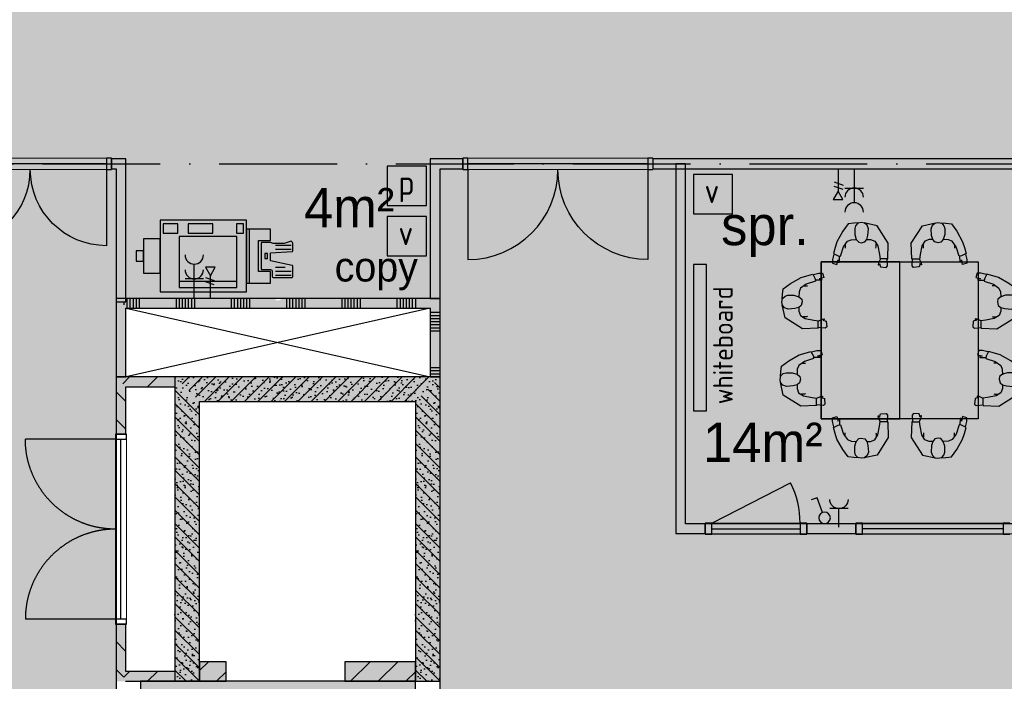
# Model space of a CAD drawing. Header units: millimetres. Extents: x 20872 to 297961, y -293704 to 213007.
# Tile 226 of 242: x 143127 to 153155, y 11410 to 18148. Entities that reach past the tile are written whole.
import ezdxf
from ezdxf.xclip import XClip

# ---------------------------------------------------------------- set-up
doc = ezdxf.new("R2010")
doc.units = ezdxf.units.MM
doc.header["$LTSCALE"] = 100
doc.header["$XCLIPFRAME"] = 2
doc.linetypes.add('ACAD_ISO10W100', pattern=[18, 12, -3, 0, -3])
doc.layers.get('Defpoints').update_dxf_attribs({"color": 181})
doc.layers.add('000vluchtwegen', color=7, linetype='Continuous', true_color=0xd1edc9)
for name, color, linetype in [('A--L$7--_stramien', 1, 'Continuous'), ('A--L20--_bovenbouw', 3, 'Continuous'), ('A--L30--_afbouw', 7, 'Continuous'), ('A--L61--_centrale elektrische insta', 7, 'Continuous'), ('A--L82--leerlingensets-02', 9, 'Continuous'), ('A--T$1A-afwerking', 8, 'Continuous'), ('A--T$7--_stramien', 7, 'Continuous'), ('glas', 7, 'Continuous'), ('plattegrondkleuren', 7, 'Continuous'), ('teksten', 7, 'Continuous'), ('XREFS', 9, 'Continuous')]:
    doc.layers.add(name, color=color, linetype=linetype)
doc.styles.add('JINX standaard', font='isocp.shx')
doc.styles.add('MAAR_stempel', font='LTe50146.ttf')

# ---------------------------------------------------------------- blocks, each defined once
blk = doc.blocks.new('BURO_onderaanzicht')
at = {"color": 7}
blk.add_line((-432, -9.094947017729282e-13), (432, 9.094947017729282e-13), dxfattribs=at)
blk = doc.blocks.new('stramienlijnen_1')
at = {"layer": 'A--L$7--_stramien', "color": 1, "linetype": 'ACAD_ISO10W100', "lineweight": -3}
blk.add_line((130759.4837580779, 42599.99028774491), (164959.483759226, 42599.990287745), dxfattribs=at)
blk = doc.blocks.new('1e verdieping bestaand leeg')
at = {"layer": 'A--L20--_bovenbouw', "linetype": 'Continuous', "lineweight": -3}
for points in [[(144209.4837584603, 41231), (144109.4837584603, 41231), (144109.4837584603, 40429.99311604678), (144209.4837584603, 40429.99311604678), (144209.4837584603, 41129.96793108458), (144184.4837584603, 41179.96793108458), (144209.4837584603, 41229.96793108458)], [(147409.4837584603, 41253), (147309.4837584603, 41266), (147309.4837584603, 41229.96793108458), (147334.4837584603, 41179.96793108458), (147309.4837584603, 41129.96793108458), (147309.4837584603, 40429.97200156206), (147409.4837584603, 40429.97200156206)]]:
    blk.add_hatch(color=60, dxfattribs=at).paths.add_polyline_path(points)
for points in [[(145709.4837584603, 41229.96793108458), (144209.4837584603, 41229.96793108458), (144184.4837584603, 41179.96793108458), (144209.4837584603, 41129.96793108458), (147309.4837584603, 41129.96793108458), (147334.4837584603, 41179.96793108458), (147309.4837584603, 41229.96793108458), (145809.4837584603, 41229.96793108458), (145759.4837584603, 41204.96793108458)], [(144109.4837584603, 39846.96739940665), (144209.4837584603, 39846.96739940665), (144209.4837584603, 40329.99311604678), (144109.4837584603, 40429.99311604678)], [(144710.217375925, 40429.99311604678), (144109.4837584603, 40429.99311604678), (144209.4837584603, 40329.99311604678), (144710.217375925, 40329.99311604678)], [(144709.4837584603, 40429.97200156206), (144709.4837584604, 37330.02950609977), (144959.4837584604, 37330.02950609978), (144959.4837584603, 40179.97200156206)], [(147409.4837584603, 40429.97200156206), (144709.4837584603, 40429.97200156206), (144959.4837584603, 40179.97200156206), (147159.4837584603, 40179.97200156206)], [(147159.4837584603, 40179.97200156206), (147159.4837584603, 37329.99037148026), (147409.4837584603, 37329.99037148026), (147409.4837584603, 40429.97200156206)], [(144109.4837584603, 37328.13942123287), (144209.4837584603, 37328.13942123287), (144209.4837584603, 37330.03053142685), (144184.4837584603, 37380.03053142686), (144209.4837584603, 37430.03053142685), (144209.4837584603, 37912.96767777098), (144109.4837584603, 37912.96767777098)], [(145230.2340671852, 37529.99037157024), (144960.2352189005, 37529.99037157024), (144960.2352189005, 37329.99037157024), (145230.2340671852, 37329.99037157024)], [(147159.4593582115, 37529.99037157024), (146439.4605099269, 37529.99037157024), (146439.4605099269, 37329.99037157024), (147159.4593582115, 37329.99037157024)], [(144710.2179431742, 37430.03053142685), (144209.4837584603, 37430.03053142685), (144184.4837584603, 37380.03053142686), (144209.4837584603, 37330.03053142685), (144710.2179431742, 37330.03053142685)]]:
    blk.add_hatch(color=60, dxfattribs=at).paths.add_polyline_path(points, flags=0)
h = blk.add_hatch(dxfattribs=at)
h.set_pattern_fill('SWAND', color=1, scale=5, angle=6.908204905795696e-61, style=0)
h.set_pattern_definition([(90, (144159.4837584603, 41129.96793108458), (-562.5, 3.44431912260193e-14), []), (90, (144190.7337584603, 41129.96793108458), (-562.5, 3.44431912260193e-14), []), (90, (144221.9837584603, 41129.96793108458), (-562.5, 3.44431912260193e-14), []), (90, (144253.2337584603, 41129.96793108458), (-562.5, 3.44431912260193e-14), []), (90, (144284.4837584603, 41129.96793108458), (-562.5, 3.44431912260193e-14), []), (90, (144315.7337584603, 41129.96793108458), (-562.5, 3.44431912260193e-14), []), (90, (144346.9837584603, 41129.96793108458), (-562.5, 3.44431912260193e-14), [])])
h.paths.add_polyline_path([(145709.4837584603, 41229.96793108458), (144209.4837584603, 41229.96793108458), (144184.4837584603, 41179.96793108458), (144209.4837584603, 41129.96793108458), (147309.4837584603, 41129.96793108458), (147334.4837584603, 41179.96793108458), (147309.4837584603, 41229.96793108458), (145809.4837584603, 41229.96793108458), (145759.4837584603, 41204.96793108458)], flags=0)
h = blk.add_hatch(dxfattribs=at)
h.set_pattern_fill('SWAND', color=1, scale=5, angle=-90, style=0)
h.set_pattern_definition([(360, (147309.4837584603, 44979.96793108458), (3.44431912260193e-14, 562.5), []), (360, (147309.4837584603, 44948.71793108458), (3.44431912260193e-14, 562.5), []), (360, (147309.4837584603, 44917.46793108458), (3.44431912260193e-14, 562.5), []), (360, (147309.4837584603, 44886.21793108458), (3.44431912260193e-14, 562.5), []), (360, (147309.4837584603, 44854.96793108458), (3.44431912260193e-14, 562.5), []), (360, (147309.4837584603, 44823.71793108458), (3.44431912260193e-14, 562.5), []), (360, (147309.4837584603, 44792.46793108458), (3.44431912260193e-14, 562.5), [])])
h.paths.add_polyline_path([(147409.4837584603, 41253), (147309.4837584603, 41266), (147309.4837584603, 41229.96793108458), (147334.4837584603, 41179.96793108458), (147309.4837584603, 41129.96793108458), (147309.4837584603, 40429.97200156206), (147409.4837584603, 40429.97200156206)])
h = blk.add_hatch(dxfattribs=at)
h.set_pattern_fill('_U', color=1, scale=200, angle=-45, style=0, pattern_type=0)
h.set_pattern_definition([(315, (144109.4837584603, 40379.99311604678), (141.4213562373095, 141.4213562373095), [])])
h.paths.add_polyline_path([(144109.4837584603, 39846.96739940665), (144209.4837584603, 39846.96739940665), (144209.4837584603, 40329.99311604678), (144109.4837584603, 40429.99311604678)], flags=0)
h.paths.add_polyline_path([(144109.4837584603, 37328.13942123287), (144209.4837584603, 37328.13942123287), (144209.4837584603, 37330.03053142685), (144184.4837584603, 37380.03053142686), (144209.4837584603, 37430.03053142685), (144209.4837584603, 37912.96767777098), (144109.4837584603, 37912.96767777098)], flags=0)
h.paths.add_polyline_path([(144109.4837584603, 34329.96869498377), (144209.4837584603, 34329.96869498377), (144209.4837584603, 34329.97655821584), (144109.4837584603, 34329.97655821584)], flags=0)
h = blk.add_hatch(dxfattribs=at)
h.set_pattern_fill('_U', color=1, scale=200, angle=225, style=0, pattern_type=0)
h.set_pattern_definition([(225, (144710.217375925, 40429.99311604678), (141.4213562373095, -141.4213562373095), [])])
h.paths.add_polyline_path([(144710.217375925, 40429.99311604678), (144109.4837584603, 40429.99311604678), (144209.4837584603, 40329.99311604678), (144710.217375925, 40329.99311604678)], flags=0)
h = blk.add_hatch(dxfattribs=at)
h.set_pattern_fill('PREFB', color=1, scale=5, angle=-89.99999999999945, style=0)
h.set_pattern_definition([(315.0000000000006, (144709.4837584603, 40304.97200156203), (67.88225099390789, 67.88225099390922), []), (287.0000000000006, (144709.4837584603, 40304.97200156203), (79.82760903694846, -25.78745500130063), [0, -81.59999999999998, -46.2, 0, -67.19999999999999]), (318.0000000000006, (144709.4837584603, 40304.97200156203), (81.17183285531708, 18.4155790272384), [0, -80.79999999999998, 0, -82.39999999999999, 0, -66.39999999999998]), (341.0000000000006, (144709.4837584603, 40304.97200156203), (67.26307160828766, 47.91157686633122), [0, -79.99999999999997, 0, -479.9999999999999, -65.79999999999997])])
h.paths.add_polyline_path([(144709.4837584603, 40429.97200156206), (144709.4837584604, 37330.02950609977), (144959.4837584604, 37330.02950609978), (144959.4837584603, 40179.97200156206)], flags=0)
h = blk.add_hatch(dxfattribs=at)
h.set_pattern_fill('PREFB', color=1, scale=5, angle=180, style=0)
h.set_pattern_definition([(225, (147284.5837912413, 40429.97200156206), (67.88225099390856, -67.88225099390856), []), (197, (147284.5837912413, 40429.97200156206), (-25.78745500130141, -79.8276090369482), [0, -81.6, -46.2, 0, -67.2]), (228, (147284.5837912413, 40429.97200156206), (18.41557902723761, -81.17183285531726), [0, -80.79999999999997, 0, -82.39999999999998, 0, -66.39999999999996]), (251, (147284.5837912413, 40429.97200156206), (47.91157686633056, -67.26307160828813), [0, -79.99999999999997, 0, -479.9999999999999, -65.79999999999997])])
h.paths.add_polyline_path([(147409.4837584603, 40429.97200156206), (144709.4837584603, 40429.97200156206), (144959.4837584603, 40179.97200156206), (147159.4837584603, 40179.97200156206)], flags=0)
h = blk.add_hatch(dxfattribs=at)
h.set_pattern_fill('PREFB', color=1, scale=5, angle=-90.00000000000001, style=0)
h.set_pattern_definition([(315, (147159.4837584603, 40304.97200156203), (67.88225099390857, 67.88225099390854), []), (286.9999999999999, (147159.4837584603, 40304.97200156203), (79.8276090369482, -25.78745500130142), [0, -81.59999999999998, -46.2, 0, -67.19999999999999]), (317.9999999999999, (147159.4837584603, 40304.97200156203), (81.17183285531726, 18.41557902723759), [0, -80.79999999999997, 0, -82.39999999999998, 0, -66.39999999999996]), (340.9999999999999, (147159.4837584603, 40304.97200156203), (67.26307160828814, 47.91157686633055), [0, -79.99999999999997, 0, -479.9999999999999, -65.79999999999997])])
h.paths.add_polyline_path([(147159.4837584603, 40179.97200156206), (147159.4837584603, 37329.99037148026), (147409.4837584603, 37329.99037148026), (147409.4837584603, 40429.97200156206)], flags=0)
h = blk.add_hatch(dxfattribs=at)
h.set_pattern_fill('_U', color=1, scale=200, angle=225, style=0, pattern_type=0)
h.set_pattern_definition([(225, (145230.2340671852, 37529.99037157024), (141.4213562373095, -141.4213562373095), [])])
h.paths.add_polyline_path([(145230.2340671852, 37529.99037157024), (144960.2352189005, 37529.99037157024), (144960.2352189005, 37329.99037157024), (145230.2340671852, 37329.99037157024)], flags=0)
h = blk.add_hatch(dxfattribs=at)
h.set_pattern_fill('_U', color=1, scale=200, angle=225, style=0, pattern_type=0)
h.set_pattern_definition([(225, (147159.4593582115, 37529.99037157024), (141.4213562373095, -141.4213562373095), [])])
h.paths.add_polyline_path([(147159.4593582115, 37529.99037157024), (146439.4605099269, 37529.99037157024), (146439.4605099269, 37329.99037157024), (147159.4593582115, 37329.99037157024)], flags=0)
h = blk.add_hatch(dxfattribs=at)
h.set_pattern_fill('_U', color=1, scale=200, angle=225, style=0, pattern_type=0)
h.set_pattern_definition([(225, (144710.2179431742, 37430.03053142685), (141.4213562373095, -141.4213562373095), [])])
h.paths.add_polyline_path([(144710.2179431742, 37430.03053142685), (144209.4837584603, 37430.03053142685), (144184.4837584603, 37380.03053142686), (144209.4837584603, 37330.03053142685), (144710.2179431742, 37330.03053142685)], flags=0)
at = {"color": 1}
for p, q in [((144210.5837330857, 41130.67927034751), (147309.4837584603, 40430.69711194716)), ((147309.4837584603, 41129.96793108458), (144210.5837330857, 40430.69711194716))]:
    blk.add_line(p, q, dxfattribs=at)
at = {"layer": 'A--L20--_bovenbouw', "color": 2, "linetype": 'Continuous', "lineweight": -3}
for p, q in [((145709.4837584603, 41229.96793108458), (144209.4837584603, 41229.96793108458)), ((147309.4837584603, 41229.96793108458), (145809.4837584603, 41229.96793108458)), ((147309.4837584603, 41266), (147309.4837584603, 41229.96793108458)), ((147409.4837584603, 40429.97200156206), (147409.4837584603, 41253)), ((144209.4837584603, 40429.99311604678), (144209.4837584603, 41129.96793108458)), ((144209.4837584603, 41129.96793108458), (147309.4837584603, 41129.96793108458)), ((147309.4837584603, 41129.96793108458), (147309.4837584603, 40429.97200156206)), ((144109.4837584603, 40429.99311604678), (144109.4837584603, 39846.96739940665)), ((144710.217375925, 40429.99311604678), (144109.4837584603, 40429.99311604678)), ((144109.4837584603, 40429.99311604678), (144209.4837584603, 40429.99311604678)), ((144710.217375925, 40329.99311604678), (144710.217375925, 40429.99311604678)), ((147309.4837584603, 40429.97200156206), (147409.4837584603, 40429.97200156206)), ((144209.4837584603, 39846.96739940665), (144209.4837584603, 40329.99311604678)), ((144209.4837584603, 40329.99311604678), (144710.217375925, 40329.99311604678)), ((144109.4837584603, 39846.96739940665), (144209.4837584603, 39846.96739940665)), ((144209.4837584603, 37912.96767777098), (144109.4837584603, 37912.96767777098)), ((144109.4837584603, 37912.96767777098), (144109.4837584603, 37328.13942123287)), ((144209.4837584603, 37430.03053142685), (144209.4837584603, 37912.96767777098)), ((145230.2340671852, 37529.99037157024), (144960.2352189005, 37529.99037157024)), ((144960.2352189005, 37529.99037157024), (144960.2352189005, 37329.99037157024)), ((145230.2340671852, 37329.99037157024), (145230.2340671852, 37529.99037157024)), ((147159.4593582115, 37529.99037157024), (146439.4605099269, 37529.99037157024)), ((146439.4605099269, 37529.99037157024), (146439.4605099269, 37329.99037157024)), ((147159.4593582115, 37329.99037157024), (147159.4593582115, 37529.99037157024)), ((144710.2179431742, 37430.03053142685), (144209.4837584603, 37430.03053142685)), ((144710.2179431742, 37330.03053142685), (144710.2179431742, 37430.03053142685)), ((144209.4837584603, 37328.13942123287), (144209.4837584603, 37330.03053142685)), ((144209.4837584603, 37330.03053142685), (144710.2179431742, 37330.03053142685)), ((144960.2352189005, 37329.99037157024), (145230.2340671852, 37329.99037157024)), ((146439.4605099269, 37329.99037157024), (147159.4593582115, 37329.99037157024))]:
    blk.add_line(p, q, dxfattribs=at)
at = {"layer": 'A--L20--_bovenbouw', "color": 3, "linetype": 'Continuous', "lineweight": -3}
for p, q in [((144709.4837584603, 40429.97200156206), (144709.4837584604, 37330.02950609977)), ((147409.4837584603, 40429.97200156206), (144709.4837584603, 40429.97200156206)), ((147409.4837584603, 37329.99037148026), (147409.4837584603, 40429.97200156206)), ((144959.4837584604, 37330.02950609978), (144959.4837584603, 40179.97200156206)), ((144959.4837584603, 40179.97200156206), (147159.4837584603, 40179.97200156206)), ((147159.4837584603, 40179.97200156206), (147159.4837584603, 37329.99037148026)), ((144709.4837584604, 37330.02950609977), (144959.4837584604, 37330.02950609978)), ((147159.4837584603, 37329.99037148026), (147409.4837584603, 37329.99037148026))]:
    blk.add_line(p, q, dxfattribs=at)
at = {"layer": 'A--L30--_afbouw', "color": 2, "linetype": 'Continuous', "lineweight": -3}
for p, q in [((144216.4837584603, 39846.96739940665), (144102.4837584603, 39846.96739940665)), ((144102.4837584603, 39846.96739940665), (144102.4837584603, 39796.96739940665)), ((144216.4837584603, 39796.96739940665), (144216.4837584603, 39846.96739940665)), ((144102.4837584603, 39796.96739940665), (144216.4837584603, 39796.96739940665)), ((144216.4837584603, 37962.96767777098), (144102.4837584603, 37962.96767777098)), ((144102.4837584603, 37962.96767777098), (144102.4837584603, 37912.96767777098)), ((144102.4837584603, 37912.96767777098), (144216.4837584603, 37912.96767777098)), ((144216.4837584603, 37912.96767777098), (144216.4837584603, 37962.96767777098))]:
    blk.add_line(p, q, dxfattribs=at)
at = {"layer": 'A--L30--_afbouw', "color": 1, "linetype": 'Continuous', "lineweight": 18}
for p, q in [((144102.4837584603, 37962.96767777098), (144102.4837584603, 39796.96739940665)), ((144216.4837584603, 37962.96767777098), (144216.4837584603, 39796.96739940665))]:
    blk.add_line(p, q, dxfattribs=at)
at = {"layer": 'A--L30--_afbouw', "color": 1, "linetype": 'Continuous', "lineweight": -3}
for points in [[(144102.4837584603, 39796.96739940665), (143185.4838976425, 39796.96739940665)], [(144102.4837584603, 37962.96767777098), (143185.4838976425, 37962.96767777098)]]:
    blk.add_lwpolyline(points, dxfattribs=at)
at = {"layer": 'A--L30--_afbouw', "color": 1, "linetype": 'Continuous', "lineweight": -3, "extrusion": (0, 0, -1)}
blk.add_arc((-144102.4837584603, 39796.96739940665), 916.9998608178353, 270, 0, dxfattribs=at)
at = {"layer": 'A--L30--_afbouw', "color": 1, "linetype": 'Continuous', "lineweight": -3}
blk.add_arc((144102.4837584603, 37962.96767777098), 916.9998608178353, 90, 180, dxfattribs=at)
at = {"layer": 'A--L30--_afbouw', "color": 1, "linetype": 'Continuous', "lineweight": -3, "xscale": 2.122684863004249, "rotation": 90}
blk.add_blockref('BURO_onderaanzicht', (144159.4837584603, 38879.96753858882), dxfattribs=at)
at = {"layer": 'A--T$7--_stramien'}
blk.add_blockref('stramienlijnen_1', (0, 0), dxfattribs=at)
blk = doc.blocks.new('2016-01-28 101 1e verdieping bestaand')
at = {"layer": '000vluchtwegen'}
blk.add_lwpolyline([(149806.5681222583, 56546.94685116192), (149809.4837584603, 39449.99018044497), (150976.6627197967, 39446.94610311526), (150976.6627197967, 37149.99018044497), (149809.4837584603, 37149.99018044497), (149809.4837584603, 28150.0244027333), (153409.4837588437, 28199.97655603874), (153366.749980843, 18661.98135971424), (151287.7618210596, 19377.17995373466), (151127.2804732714, 19115.06416858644), (148437.2944563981, 20035.18727733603), (148437.2944563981, 20352.31690178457), (142356.7513330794, 22405.33981236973), (142356.3545121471, 93621.90450304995)], dxfattribs=at)
blk = doc.blocks.new('2015-11-16 111 tussenverdieping bestaand')
at = {"layer": 'A--T$1A-afwerking'}
blk.add_lwpolyline([(34527.80037028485, 60912.65070525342), (51334.82059198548, 70864.29406771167), (79684.7369929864, 22984.90233778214), (79832.49179289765, 22900.67551809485), (129484.8368702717, 22900.67551809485), (135915.1879394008, 12040.28373623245), (142978.2481205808, 21914.10685060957), (130696.8031685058, 26119.57403975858), (130675.3214151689, 97039.67421976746), (165047.3206294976, 97014.67704507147), (165047.3206294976, 14418.68053827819), (151363.7549146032, 19026.1617997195), (149622.4248159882, 13149.63932122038), (163567.3421205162, 13080.75691135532), (163475.3206294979, 1500.675551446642), (146518.4310366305, 1359.675551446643), (146659.4310366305, 12908.63932122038), (147030.5258717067, 12908.63932122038), (149074.7633377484, 19828.25510973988), (145371.5076579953, 21099.89849309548), (137264.7702133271, 9762.857029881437), (142974.0855262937, 20.61643247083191), (142974.0855262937, -73.31946172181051), (70632.91972443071, -63.91369465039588)], close=True, dxfattribs=at)
blk = doc.blocks.new('copier')
at = {"layer": 'A--L82--leerlingensets-02', "linetype": 'Continuous'}
for p, q in [((100, 624.6858252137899), (687.5, 624.6858252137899)), ((-454.6379851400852, 561.7028338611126), (-294.2822381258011, 561.7028338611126)), ((-454.6379851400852, 521.7028338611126), (-294.2822381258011, 521.7028338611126)), ((-392.8403277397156, 481.7028338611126), (-294.2822381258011, 481.7028338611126)), ((-244.7106155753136, 414.1006765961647), (-244.7106155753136, 330.8993233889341)), ((-454.6379851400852, 296.4832688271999), (-294.2822381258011, 296.4832688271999)), ((-454.6379851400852, 256.4832688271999), (-294.2822381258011, 256.4832688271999))]:
    blk.add_line(p, q, dxfattribs=at)
for points in [[(880, 0), (880, 729.9999999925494), (0, 729.9999999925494), (0, 0)], [(687.5, 165), (687.5, 684.9999999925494), (100, 684.9999999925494), (100, 165)], [(880, 540), (880, 190), (1050.000000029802, 190), (1050.000000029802, 540)], [(1050.000000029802, 312.5), (1125, 312.5), (1125, 417.4999999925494), (1050.000000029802, 417.4999999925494)], [(-214.4505647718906, 339.9999999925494), (-184.4505647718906, 339.9999999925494), (-184.4505647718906, 389.9999999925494), (-214.4505647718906, 389.9999999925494)], [(101.2910359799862, 130.574314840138), (32.85114681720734, 130.574314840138), (32.85114681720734, 37.56992353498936), (101.2910359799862, 37.56992353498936)], [(595.298801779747, 130.574314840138), (344.7310456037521, 130.574314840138), (344.7310456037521, 37.56992353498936), (595.298801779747, 37.56992353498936)], [(849.8951895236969, 130.574314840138), (699.327433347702, 130.574314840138), (699.327433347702, 37.56992353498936), (849.8951895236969, 37.56992353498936)]]:
    blk.add_lwpolyline(points, close=True, dxfattribs=at)
for points in [[(-245, 206.5943322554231), (-245, 89.99999999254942), (0, 89.99999999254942), (0, 639.9999999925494), (-245, 639.9999999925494), (-245, 523.4056677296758)], [(-25, 523.4056677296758), (-25, 639.9999999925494), (-245, 639.9999999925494), (-245, 523.4056677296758), (-122.5, 523.4056677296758), (-122.5, 206.5943322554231), (-245, 206.5943322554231), (-245, 89.99999999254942), (-25, 89.99999999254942), (-25, 523.4056677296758)]]:
    blk.add_lwpolyline(points, dxfattribs=at)
at = {"layer": 'A--L82--leerlingensets-02', "linetype": 'Continuous', "flags": 128}
blk.add_lwpolyline([(-155.7571613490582, 503.3910605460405), (-242.3240051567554, 503.3910605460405, -0.414213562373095), (-262.3240051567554, 523.39106053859), (-262.3240051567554, 574.7028338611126, 0.414213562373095), (-269.3240051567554, 581.7028338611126), (-462.9999999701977, 581.7028338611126, 0.414213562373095), (-470, 574.7028338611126), (-470, 466.3234238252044, 0.3444768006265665), (-464.689829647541, 459.53045129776), (-244.7106155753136, 414.1006765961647), (-244.7106155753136, 330.8993233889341), (-463.4406432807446, 319.4592731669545, 0.3958820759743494), (-470, 312.4731559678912), (-470, 234.66461674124, 0.5153677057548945), (-443.4686838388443, 215.761127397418), (-383.4929041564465, 236.4832688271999), (-270.9031269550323, 236.4832688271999), (-242.3240051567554, 226.6089394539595), (-155.7571613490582, 226.6089394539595, 0.414213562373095), (-148.7571613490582, 233.6089394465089), (-148.7571613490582, 496.3910605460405, 0.414213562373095)], format="xyb", close=True, dxfattribs=at)
blk = doc.blocks.new('sit')
at = {"linetype": 'Continuous'}
for p, q in [((-146.5140000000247, -13.77549999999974), (-81.3969999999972, 6.261500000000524)), ((-81.3969999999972, 6.261500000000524), (-13.77500000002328, 26.29650000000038)), ((-13.77500000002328, 26.29650000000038), (13.77499999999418, -26.29650000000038)), ((-6.260000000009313, 21.28850000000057), (53.84599999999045, 36.31550000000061)), ((53.84599999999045, 36.31550000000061), (96.42399999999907, 36.31550000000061)), ((96.42399999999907, 36.31550000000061), (111.4510000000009, -13.77549999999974)), ((-346.8770000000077, -139.0014999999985), (-264.2250000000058, -78.89249999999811)), ((-264.2250000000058, -78.89249999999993), (-146.5140000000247, -13.77549999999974)), ((-88.91200000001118, -86.40649999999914), (-151.5219999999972, -131.4874999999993)), ((-111.4510000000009, -106.4424999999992), (-74.27144962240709, -106.4424999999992)), ((16.27899999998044, -53.84749999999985), (-88.91200000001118, -86.40649999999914)), ((13.77499999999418, -26.29649999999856), (16.27899999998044, -53.84749999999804)), ((86.40799999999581, -41.32449999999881), (16.27899999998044, -43.82949999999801)), ((111.4510000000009, -13.77549999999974), (58.85699999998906, -26.29650000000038)), ((58.85699999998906, -26.29649999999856), (86.40799999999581, -28.80149999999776)), ((86.40799999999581, -28.80149999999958), (86.40799999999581, -41.32449999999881)), ((-359.3969999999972, -254.209499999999), (-354.3890000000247, -204.1184999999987)), ((-354.3890000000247, -204.1184999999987), (-346.8770000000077, -139.0014999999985)), ((-326.8420000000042, -224.1544999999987), (-294.2790000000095, -214.1364999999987)), ((-294.2790000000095, -214.1364999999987), (-226.6579999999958, -214.1364999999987)), ((-226.6579999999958, -214.1364999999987), (-171.560999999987, -231.6684999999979)), ((-169.0530000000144, -174.0635000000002), (-171.560999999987, -236.6764999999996)), ((-151.5219999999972, -131.4874999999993), (-169.0530000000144, -174.0634999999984)), ((-361.9040000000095, -291.7764999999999), (-354.3890000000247, -249.2005000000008)), ((-356.8930000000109, -326.8395), (-361.9040000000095, -291.7764999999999)), ((-326.8420000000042, -467.0924999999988), (-359.3969999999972, -321.8314999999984)), ((-331.8500000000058, -354.3894999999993), (-356.8930000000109, -326.8395)), ((-354.3890000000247, -249.200499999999), (-326.8420000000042, -224.1544999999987)), ((-171.560999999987, -231.6684999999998), (-139.0020000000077, -259.2175000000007)), ((-144.0100000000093, -329.3444999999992), (-171.560999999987, -351.8854999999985)), ((-133.9899999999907, -289.2724999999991), (-144.0100000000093, -329.3444999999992)), ((-139.0020000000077, -259.2174999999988), (-133.9899999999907, -289.2724999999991)), ((-291.7750000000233, -369.4174999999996), (-331.8500000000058, -354.3894999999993)), ((-216.6430000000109, -364.4074999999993), (-291.7750000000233, -369.4174999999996)), ((-171.560999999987, -351.8854999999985), (-216.6430000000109, -364.4074999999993)), ((-171.560999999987, -351.8854999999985), (-171.560999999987, -391.9584999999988)), ((-171.560999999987, -391.9584999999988), (-154.0290000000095, -442.0474999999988)), ((-154.0290000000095, -442.0474999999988), (-98.92800000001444, -474.6064999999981)), ((-128.9830000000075, -594.8234999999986), (-326.8420000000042, -467.0924999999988)), ((-86.40400000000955, -457.075499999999), (-121.4710000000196, -457.075499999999)), ((-98.92800000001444, -474.6064999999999), (-1.252000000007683, -494.6435000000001)), ((-74.27144962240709, -455.2649052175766), (-86.40400000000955, -457.075499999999)), ((-1.252000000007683, -494.6435000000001), (53.84599999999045, -502.156500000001)), ((48.83799999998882, -579.7964999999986), (48.83799999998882, -502.1564999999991)), ((53.84599999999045, -502.1564999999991), (93.9199999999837, -482.1204999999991)), ((93.9199999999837, -482.1204999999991), (116.4589999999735, -479.6164999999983)), ((116.4589999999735, -487.1294999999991), (101.4319999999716, -494.6434999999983)), ((101.4319999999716, -494.6435000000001), (139.0019999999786, -504.6615000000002)), ((116.4589999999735, -479.6165000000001), (116.4589999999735, -487.1295000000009)), ((139.0019999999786, -504.6615000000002), (144.0100000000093, -569.7785000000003)), ((48.83799999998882, -587.3094999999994), (-128.9830000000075, -594.8234999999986)), ((126.4780000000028, -584.8054999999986), (48.83799999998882, -579.7964999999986)), ((48.83799999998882, -582.3014999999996), (48.83799999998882, -587.3094999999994)), ((144.0100000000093, -569.7784999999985), (126.4780000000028, -584.8054999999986))]:
    blk.add_line(p, q, dxfattribs=at)
blk = doc.blocks.new('vuilnisbak')
at = {"layer": 'plattegrondkleuren', "true_color": 0xf5f5f5}
h = blk.add_hatch(color=7, dxfattribs=at)
h.dxf.hatch_style = 1
h.paths.add_polyline_path([(0, 0), (400, 0), (400, 400), (0, 400)])
at = {"layer": 'A--L82--leerlingensets-02'}
blk.add_lwpolyline([(0, 0), (400, 0), (400, 400), (0, 400)], close=True, dxfattribs=at)
at = {"layer": 'A--L82--leerlingensets-02', "style": 'JINX standaard'}
blk.add_text('v', height=250, dxfattribs=at).set_placement((112.3047593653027, 107.817453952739))
blk = doc.blocks.new('papierbak')
at = {"layer": 'plattegrondkleuren', "true_color": 0xf5f5f5}
h = blk.add_hatch(color=7, dxfattribs=at)
h.dxf.hatch_style = 1
h.paths.add_polyline_path([(0, 0), (400, 0), (400, 400), (0, 400)])
at = {"layer": 'A--L82--leerlingensets-02'}
blk.add_lwpolyline([(0, 0), (400, 0), (400, 400), (0, 400)], close=True, dxfattribs=at)
at = {"layer": 'A--L82--leerlingensets-02', "style": 'JINX standaard'}
blk.add_text('p', height=250, dxfattribs=at).set_placement((111.3356376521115, 107.817453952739))
blk = doc.blocks.new('dubbeldata')
at = {"layer": 'A--L61--_centrale elektrische insta', "color": 1}
for p, q in [((-168.2499297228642, 43.5474299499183), (-200.3475653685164, -47.24439102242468)), ((-126.2988055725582, 40.05288615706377), (-158.3964412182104, -50.73893481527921))]:
    blk.add_line(p, q, dxfattribs=at)
blk.add_lwpolyline([(-219.7762789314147, 0), (-306.3788193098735, 50), (-306.3788193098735, -50)], close=True, dxfattribs=at)
blk.add_lwpolyline([(0, 0), (-219.7762789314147, 0)], dxfattribs=at)
blk = doc.blocks.new('61_dubbelcontd_01_P02_DO')
at = {"color": 1}
for p, q in [((187.9954312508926, -93.99771562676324), (187.9954312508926, 93.99771562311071)), ((9.313225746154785e-10, -1.82626536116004e-09), (187.9954312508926, -1.82626536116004e-09)), ((150.3963450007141, -1.82626536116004e-09), (338.3917762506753, -1.82626536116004e-09))]:
    blk.add_line(p, q, dxfattribs=at)
for centre in [(281.9931468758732, -1.82626536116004e-09), (432.3894918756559, -1.82626536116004e-09)]:
    blk.add_arc(centre, 93.99771562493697, 90, 270, dxfattribs=at)
blk = doc.blocks.new('61_enkel_wandcontd_01_P02_DO')
at = {"color": 1}
for p, q in [((187.5000000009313, 93.74999999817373), (187.5000000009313, -93.75000000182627)), ((9.313225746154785e-10, -1.82626536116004e-09), (187.5000000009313, -1.82626536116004e-09))]:
    blk.add_line(p, q, dxfattribs=at)
blk.add_arc((281.2500000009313, -1.82626536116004e-09), 93.75, 90, 270, dxfattribs=at)
blk = doc.blocks.new('61_schakl_lichtp_01_P02_DO')
at = {"color": 1}
for p, q in [((23.04926364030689, 112.4635837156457), (86.0021352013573, 259.5945626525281)), ((86.0021352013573, 259.5945626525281), (145.660808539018, 234.0684305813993))]:
    blk.add_line(p, q, dxfattribs=at)
blk.add_circle((9.313225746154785e-10, 58.59374999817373), 58.59375, dxfattribs=at)

msp = doc.modelspace()

# ---------------------------------------------------------------- hatches: boundary and pattern name
at = {"layer": 'A--L20--_bovenbouw', "linetype": 'Continuous', "lineweight": -3}
for points in [[(144061.3666728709, 16629.7947896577), (144108.4837584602, 16629.7947896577), (144208.4837584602, 16729.79478965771), (144061.3666728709, 16729.7947896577)], [(144208.4837584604, 15273.740690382), (144208.4837584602, 16729.7947896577), (144108.4837584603, 16629.79478965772), (144108.4837584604, 15273.74069038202)], [(147408.4837584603, 16629.7947896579), (147641.3628803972, 16629.79478965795), (147641.3628803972, 16729.79478965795), (147308.4837584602, 16729.79478965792)], [(147408.4837584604, 15309.77275929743), (147408.4837584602, 16629.79478965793), (147308.4837584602, 16729.79478965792), (147308.4837584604, 15309.77275929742)], [(153683.4837588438, 16729.7948969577), (149575.3629103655, 16729.7948969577), (149575.3629103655, 16629.7948969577), (153683.4837588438, 16629.7948969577), (153733.4837588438, 16679.79489695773)], [(149808.5467249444, 16679.79045595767), (149808.5467249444, 12914.40088272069), (149908.5467249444, 13014.40088272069), (149908.5467249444, 16679.79045595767)], [(150108.5467249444, 12914.40088272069), (150108.5467249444, 13014.40088272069), (149908.5467249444, 13014.40088272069), (149808.5467249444, 12914.40088272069)], [(151642.5467249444, 12914.40088272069), (151642.5467249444, 13014.40088272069), (151142.5467249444, 13014.40088272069), (151142.5467249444, 12914.40088272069)]]:
    msp.add_hatch(color=2, dxfattribs=at).paths.add_polyline_path(points, flags=0)
at = {"layer": 'glas'}
h = msp.add_hatch(color=256, dxfattribs=at)
h.dxf.hatch_style = 1
h.paths.add_polyline_path([(150183.4837588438, 14009.77275929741), (150183.4837588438, 11909.77275929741)])
at = {"layer": 'plattegrondkleuren', "true_color": 0xcddee4}
h = msp.add_hatch(color=254, dxfattribs=at)
h.dxf.hatch_style = 1
h.paths.add_polyline_path([(140809.8610241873, 67029.7948969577), (142008.4875205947, 67029.7948969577), (142008.4862820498, 66729.8009972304), (142258.4499259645, 66729.79894707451), (142307, 66730), (142308.4919602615, 67704.79731746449), (144387.4832468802, 67704.79881614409), (152109.8572624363, 67704.79881614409), (152109.8572624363, 67029.7948969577), (153683.4837588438, 67029.7948969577), (153683.4837588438, -4570.20015861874), (153408.4837588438, -4570.20015861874), (153408.4837588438, -7110.286164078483), (152660.9143526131, -6854.551228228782), (152612.356204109, -6996.497365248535), (146531.8113870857, -4916.359915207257), (146580.3701846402, -4774.437212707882), (146012.6779456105, -4580.236196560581), (145964.4771868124, -4721.137604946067), (140816.8610241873, -2958.856118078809), (140816.8610241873, 529.7949085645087), (142358.4765674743, 529.7949085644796), (142358.4765674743, 5529.794908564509), (142033.4837584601, 5529.794908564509), (142033.4837584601, 16735.69907175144), (140809.8610241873, 16735.69907175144), (140809.8610241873, 31035.69907175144), (142033.4828868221, 31035.69907175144), (142033.4828868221, 31539.79533054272), (142033.4828868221, 52729.7948969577), (140809.8610241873, 52729.7948969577)])
h.paths.add_polyline_path([(144108.4837584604, 2279.794896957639), (147408.4837584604, 2279.794896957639), (147408.4837584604, 15309.7727592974), (144108.4837584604, 15309.7727592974)], flags=16)
h.paths.add_polyline_path([(144108.4837584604, 31029.7727592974), (147408.4837584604, 31029.7727592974), (147408.4837584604, 52729.7948969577), (144108.4837584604, 52729.7948969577)], flags=16)
h.paths.add_polyline_path([(149908.5467249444, 52629.7948969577), (153683.4837588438, 52629.7948969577), (153683.4837588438, 49014.40532372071), (149908.5467249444, 49014.40532372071)], flags=16)
h.paths.add_polyline_path([(149908.5467249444, 31129.79999055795), (153683.4837588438, 31129.79999055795), (153683.4837588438, 34745.18956379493), (149908.5467249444, 34745.18956379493)], flags=16)
h.paths.add_polyline_path([(149908.5467249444, 16629.79045595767), (153683.4837588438, 16629.79045595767), (153683.4837588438, 13014.40088272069), (149908.5467249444, 13014.40088272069)], flags=16)
at = {"layer": 'plattegrondkleuren', "true_color": 0xbdeeff}
h = msp.add_hatch(color=254, dxfattribs=at)
h.dxf.hatch_style = 1
h.paths.add_polyline_path([(144208.4837584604, 15309.7727592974), (147308.4837584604, 15309.77275929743), (147308.4837584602, 16729.79478965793), (144208.4837584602, 16729.7947896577)])
h = msp.add_hatch(color=254, dxfattribs=at)
h.dxf.hatch_style = 1
h.paths.add_polyline_path([(149908.5467249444, 16629.79045595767), (153683.4837588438, 16629.79045595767), (153683.4837588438, 13014.40088272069), (149908.5467249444, 13014.40088272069)])
at = {"layer": 'plattegrondkleuren', "true_color": 0xf5f5f5}
h = msp.add_hatch(color=7, dxfattribs=at)
h.dxf.hatch_style = 1
h.paths.add_polyline_path([(152090.2808714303, 15681.74437362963), (152890.2808714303, 15681.74437362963), (152890.2808714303, 14081.74437362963), (152090.2808714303, 14081.74437362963)])
h.paths.add_polyline_path([(152090.2808714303, 15681.74437362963), (151290.2808714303, 15681.74437362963), (151290.2808714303, 14081.74437362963), (152090.2808714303, 14081.74437362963)])
at = {"layer": 'plattegrondkleuren', "true_color": 0xeffdce}
h = msp.add_hatch(color=254, dxfattribs=at)
h.dxf.hatch_style = 1
h.paths.add_polyline_path([(144358.4837584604, 2529.794896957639), (147158.4593582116, 2529.794896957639), (147158.4593582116, 11409.79519978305), (144358.4837584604, 11409.79519978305)])

# ---------------------------------------------------------------- linework, layer by layer
msp.add_line((149808.5467249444, 12914.40088272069), (153676.4837588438, 12911.4968215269))
msp.add_lwpolyline([(149908.5467249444, 16629.79045595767), (153683.4837588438, 16629.79045595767), (153683.4837588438, 13014.40088272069), (149908.5467249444, 13014.40088272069)], close=True)
at = {"layer": 'A--L20--_bovenbouw', "color": 2, "linetype": 'Continuous', "lineweight": -3}
for p, q in [((144061.3666728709, 16729.79477808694), (144061.3666728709, 16629.79477808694)), ((144208.4837584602, 16729.79478965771), (144061.3666728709, 16729.7947896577)), ((144061.3666728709, 16729.7947896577), (144061.3666728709, 16629.7947896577)), ((144208.4837584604, 15273.740690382), (144208.4837584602, 16729.7947896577)), ((147641.3628803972, 16729.79478965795), (147308.4837584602, 16729.79478965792)), ((147308.4837584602, 16729.79478965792), (147308.4837584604, 15309.77275929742)), ((147641.3628803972, 16629.7947896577), (147641.3628803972, 16729.7947896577)), ((147641.3628803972, 16629.79478965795), (147641.3628803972, 16729.79478965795)), ((153683.4837588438, 16729.7948969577), (149575.3629103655, 16729.7948969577)), ((149575.3629103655, 16729.7948969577), (149575.3629103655, 16629.7948969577)), ((149808.5467249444, 16679.79045595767), (149808.5467249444, 12914.40088272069)), ((149908.5467249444, 16679.79045595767), (149808.5467249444, 16679.79045595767)), ((149908.5467249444, 13014.40088272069), (149908.5467249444, 16679.79045595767)), ((144061.3666728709, 16629.7947896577), (144108.4837584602, 16629.7947896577)), ((144108.4837584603, 16629.79478965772), (144108.4837584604, 15273.74069038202)), ((147408.4837584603, 16629.7947896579), (147641.3628803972, 16629.79478965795)), ((147408.4837584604, 15309.77275929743), (147408.4837584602, 16629.79478965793)), ((149575.3629103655, 16629.7948969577), (153683.4837588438, 16629.7948969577)), ((144108.4837584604, 15273.74069038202), (144208.4837584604, 15273.740690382)), ((147308.4837584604, 15309.77275929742), (147408.4837584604, 15309.77275929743)), ((150108.5467249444, 13014.40088272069), (149908.5467249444, 13014.40088272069)), ((150108.5467249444, 12914.40088272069), (150108.5467249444, 13014.40088272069)), ((151642.5467249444, 13014.40088272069), (151142.5467249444, 13014.40088272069)), ((151142.5467249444, 13014.40088272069), (151142.5467249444, 12914.40088272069)), ((151642.5467249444, 12914.40088272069), (151642.5467249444, 13014.40088272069)), ((149808.5467249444, 12914.40088272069), (150108.5467249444, 12914.40088272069)), ((151142.5467249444, 12914.40088272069), (151642.5467249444, 12914.40088272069))]:
    msp.add_line(p, q, dxfattribs=at)
at = {"layer": 'A--L30--_afbouw', "color": 1, "linetype": 'Continuous', "lineweight": 18}
for p, q in [((144011.3666728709, 16736.79477808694), (142458.3666528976, 16736.79477808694)), ((149525.3629103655, 16736.7947896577), (147691.3628803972, 16736.7947896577)), ((144011.3666728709, 16622.79477808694), (142458.3666528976, 16622.79477808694)), ((149525.3629103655, 16622.7947896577), (147691.3628803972, 16622.7947896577)), ((150175.5467249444, 13021.40088272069), (151075.5467249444, 13021.40088272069)), ((153142.5467249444, 13021.40088272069), (151709.5467249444, 13021.40088272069)), ((150175.5467249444, 12907.40088272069), (151075.5467249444, 12907.40088272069)), ((153142.5467249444, 12907.40088272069), (151709.5467249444, 12907.40088272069))]:
    msp.add_line(p, q, dxfattribs=at)
at = {"layer": 'A--L30--_afbouw', "color": 2, "linetype": 'Continuous', "lineweight": -3}
for p, q in [((144061.3666728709, 16736.79477808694), (144011.3666728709, 16736.79477808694)), ((144011.3666728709, 16736.79477808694), (144011.3666728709, 16622.79477808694)), ((144061.3666728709, 16622.79477808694), (144061.3666728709, 16736.79477808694)), ((147691.3628803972, 16736.7947896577), (147641.3628803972, 16736.7947896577)), ((147641.3628803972, 16736.7947896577), (147641.3628803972, 16622.7947896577)), ((147691.3628803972, 16622.7947896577), (147691.3628803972, 16736.7947896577)), ((149525.3629103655, 16736.7947896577), (149525.3629103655, 16622.7947896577)), ((149575.3629103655, 16736.7947896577), (149525.3629103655, 16736.7947896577)), ((144011.3666728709, 16622.79477808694), (144061.3666728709, 16622.79477808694)), ((147641.3628803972, 16622.7947896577), (147691.3628803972, 16622.7947896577)), ((149525.3629103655, 16622.7947896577), (149575.3629103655, 16622.7947896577)), ((150175.5467249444, 13021.40088272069), (150108.5467249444, 13021.40088272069)), ((150108.5467249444, 13021.40088272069), (150108.5467249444, 12907.40088272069)), ((150175.5467249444, 12907.40088272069), (150175.5467249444, 13021.40088272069)), ((151142.5467249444, 13021.40088272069), (151075.5467249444, 13021.40088272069)), ((151075.5467249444, 13021.40088272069), (151075.5467249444, 12907.40088272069)), ((151142.5467249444, 12907.40088272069), (151142.5467249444, 13021.40088272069)), ((151709.5467249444, 13021.40088272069), (151642.5467249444, 13021.40088272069)), ((151642.5467249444, 13021.40088272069), (151642.5467249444, 12907.40088272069)), ((151709.5467249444, 12907.40088272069), (151709.5467249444, 13021.40088272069)), ((153209.5467249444, 13021.40088272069), (153142.5467249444, 13021.40088272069)), ((153142.5467249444, 13021.40088272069), (153142.5467249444, 12907.40088272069)), ((150108.5467249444, 12907.40088272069), (150175.5467249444, 12907.40088272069)), ((151075.5467249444, 12907.40088272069), (151142.5467249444, 12907.40088272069)), ((151642.5467249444, 12907.40088272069), (151709.5467249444, 12907.40088272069)), ((153142.5467249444, 12907.40088272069), (153209.5467249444, 12907.40088272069))]:
    msp.add_line(p, q, dxfattribs=at)
at = {"layer": 'A--L30--_afbouw', "color": 1, "linetype": 'Continuous', "lineweight": -3}
for p, q in [((150175.5467249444, 13021.40088272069), (150977.4525967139, 13429.99233248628)), ((153142.5467249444, 12964.40088272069), (151709.5467249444, 12964.40088272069))]:
    msp.add_line(p, q, dxfattribs=at)
for points in [[(144011.3666728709, 16622.79475494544), (144011.3666728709, 15846.29474495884)], [(147691.3628803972, 16622.7947896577), (147691.3628803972, 15705.79477467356)], [(149525.3629103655, 16622.7947896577), (149525.3629103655, 15705.79477467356)]]:
    msp.add_lwpolyline(points, dxfattribs=at)
for centre, radius, start, end in [((142458.3666528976, 16622.79475494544), 776.5000099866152, 270, 0), ((147691.3628803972, 16622.7947896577), 917.0000149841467, 270, 0), ((150175.5467249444, 13021.40088272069), 900, 0, 27)]:
    msp.add_arc(centre, radius, start, end, dxfattribs=at)
at = {"layer": 'A--L30--_afbouw', "color": 1, "linetype": 'Continuous', "lineweight": -3, "extrusion": (0, 0, -1)}
for centre, radius in [((-144011.3666728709, 16622.79475494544), 776.5000099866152), ((-149525.3629103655, 16622.7947896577), 917.0000149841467)]:
    msp.add_arc(centre, radius, 270, 0, dxfattribs=at)
at = {"layer": 'A--L82--leerlingensets-02', "color": 2}
msp.add_lwpolyline([(150121.005079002, 15656.51580141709), (149988.005079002, 15656.51580141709), (149988.005079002, 14164.51580141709), (150121.005079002, 14164.51580141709)], close=True, dxfattribs=at)
at = {"layer": 'A--L82--leerlingensets-02'}
for points in [[(151290.2808714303, 15681.74437362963), (152890.2808714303, 15681.74437362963), (152890.2808714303, 14081.74437362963), (151290.2808714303, 14081.74437362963)], [(151290.2808714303, 14081.74437362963), (152090.2808714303, 14081.74437362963), (152090.2808714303, 15681.74437362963), (151290.2808714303, 15681.74437362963)]]:
    msp.add_lwpolyline(points, close=True, dxfattribs=at)
at = {"layer": 'Defpoints'}
for points in [[(144108.4837584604, 2279.794896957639), (147408.4837584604, 2279.794896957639), (147408.4837584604, 15309.7727592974), (144108.4837584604, 15309.7727592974)], [(144358.4837584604, 2529.794896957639), (147158.4593582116, 2529.794896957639), (147158.4593582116, 11409.79519978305), (144358.4837584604, 11409.79519978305)]]:
    msp.add_lwpolyline(points, close=True, dxfattribs=at)

# ---------------------------------------------------------------- block references
for name, p, rotation in [('dubbeldata', (151461.7976594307, 16622), 89.99999999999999), ('copier', (145437.4530189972, 16105.79915432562), 180), ('dubbeldata', (145068.997715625, 15320), 270)]:
    msp.add_blockref(name, p, dxfattribs=dict(rotation=rotation))
at = {"layer": 'A--L30--_afbouw', "color": 1, "linetype": 'Continuous', "lineweight": -3, "extrusion": (-1.540743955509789e-33, -3.081487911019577e-33, -1), "xscale": 1.797453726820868, "zscale": -1, "rotation": 8.537736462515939e-07}
msp.add_blockref('BURO_onderaanzicht', (-143234.8666628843, 16679.79477808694), dxfattribs=at)
at = {"layer": 'A--L30--_afbouw', "color": 1, "linetype": 'Continuous', "lineweight": -3, "extrusion": (-1.540743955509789e-33, -3.081487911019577e-33, -1), "xscale": 2.12268521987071, "zscale": -1}
msp.add_blockref('BURO_onderaanzicht', (-148608.3628953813, 16679.7947896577), dxfattribs=at)
at = {"layer": 'A--L30--_afbouw', "color": 1, "linetype": 'Continuous', "lineweight": -3, "xscale": 1.041666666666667}
msp.add_blockref('BURO_onderaanzicht', (150625.5467249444, 12964.40088272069), dxfattribs=at)
at = {"layer": 'A--L61--_centrale elektrische insta', "color": 7, "linetype": 'Continuous', "lineweight": -3}
for p, rotation in [((151625.7999438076, 16622.00000000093), 269.9999999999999), ((144904.995431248, 15319.99999999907), 89.99999999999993)]:
    msp.add_blockref('61_dubbelcontd_01_P02_DO', p, dxfattribs=dict(at, rotation=rotation))
at = {"layer": 'A--L61--_centrale elektrische insta', "color": 7, "linetype": 'Continuous', "lineweight": -3, "extrusion": (0, 0, -1), "zscale": -1}
for name, p, rotation in [('61_schakl_lichtp_01_P02_DO', (-151321.7728672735, 13016.78104672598), 2.713425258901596), ('61_enkel_wandcontd_01_P02_DO', (-151470.5467249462, 12981.19577967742), 89.99999999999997)]:
    msp.add_blockref(name, p, dxfattribs=dict(at, rotation=rotation))
at = {"layer": 'A--L82--leerlingensets-02'}
for name, p in [('papierbak', (146871, 16257.28542818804)), ('vuilnisbak', (149988, 16172)), ('vuilnisbak', (146871, 15744))]:
    msp.add_blockref(name, p, dxfattribs=at)
at = {"layer": 'A--L82--leerlingensets-02', "color": 1}
for p, xscale, yscale, zscale, rotation in [((151438.3813735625, 15755.62460011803), -0.9000000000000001, 0.9000000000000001, 0.9000000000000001, 90), ((152742.180369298, 15755.62460011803), 0.9000000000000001, 0.9000000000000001, 0.9000000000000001, 270), ((151438.3813735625, 14007.86414714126), 0.9000000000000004, 0.9000000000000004, 0.9000000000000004, 90.00000000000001), ((152742.180369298, 14007.86414714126), -0.9000000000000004, 0.9000000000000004, 0.9000000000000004, 270)]:
    msp.add_blockref('sit', p, dxfattribs=dict(at, xscale=xscale, yscale=yscale, zscale=zscale, rotation=rotation))
at = {"layer": 'A--L82--leerlingensets-02', "color": 1, "yscale": 0.9000000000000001, "zscale": 0.9000000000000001}
for p, xscale in [((151216.4006449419, 15533.64387149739), 0.9000000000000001), ((152964.1610979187, 15533.64387149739), -0.9000000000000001), ((151198.2989042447, 14745.90099112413), 0.9000000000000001), ((152982.2628386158, 14745.90099112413), -0.9000000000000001)]:
    msp.add_blockref('sit', p, dxfattribs=dict(at, xscale=xscale))
at = {"layer": 'XREFS', "color": 32, "true_color": 0xcb7615}
ref = msp.add_blockref('1e verdieping bestaand leeg', (-0.9999999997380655, -25920.19517178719), dxfattribs=at)
XClip(ref).set_block_clipping_path([(116767.07621438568, 82263.14202199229), (116767.07621438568, 115683.14202199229), (179861.07621438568, 115683.14202199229), (179861.07621438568, 13442.900442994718), (164491.50663130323, 13442.900442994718), (116767.07621438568, 29769.383600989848)])
at = {"layer": 'XREFS'}
ref = msp.add_blockref('2015-11-16 111 tussenverdieping bestaand', (14889.82020698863, 902.8986090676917), dxfattribs=at)
XClip(ref).set_block_clipping_path([(26270.64203435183, 38249.693879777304), (70448.6961398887, 81655.11619308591)])
at = {"layer": 'XREFS', "color": 31, "true_color": 0xdec496}
ref = msp.add_blockref('2016-01-28 101 1e verdieping bestaand', (-0.9999999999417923, -25920.19517178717), dxfattribs=at)
XClip(ref).set_block_clipping_path([(116767.07621438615, 29769.38360098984), (164491.5066313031, 13442.90044299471), (179861.0762143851, 13442.90044299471), (179861.0762143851, -11696.857978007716), (20873.07621438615, -11696.857978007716), (20873.07621438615, 82263.14202199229), (116767.07621438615, 82263.14202199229)])

# ---------------------------------------------------------------- texts
at = {"layer": 'A--L82--leerlingensets-02', "style": 'JINX standaard'}
msp.add_text('whiteboard', height=200, rotation=90, dxfattribs=at).set_placement((150389.4480859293, 14231.00169927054))
at = {"layer": 'teksten', "color": 251, "true_color": 0x4d4d4d, "style": 'MAAR_stempel'}
for s, height, p in [('4m²', 400, (146022.3934703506, 16035.12729879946)), ('spr.', 400, (150271.0390816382, 15851.93614834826)), ('copy', 300, (146335.1019427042, 15481.81510776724)), ('14m²', 400, (150086.9778306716, 13644.59947082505))]:
    msp.add_text(s, height=height, dxfattribs=at).set_placement(p)

doc.saveas('drawing.dxf')
